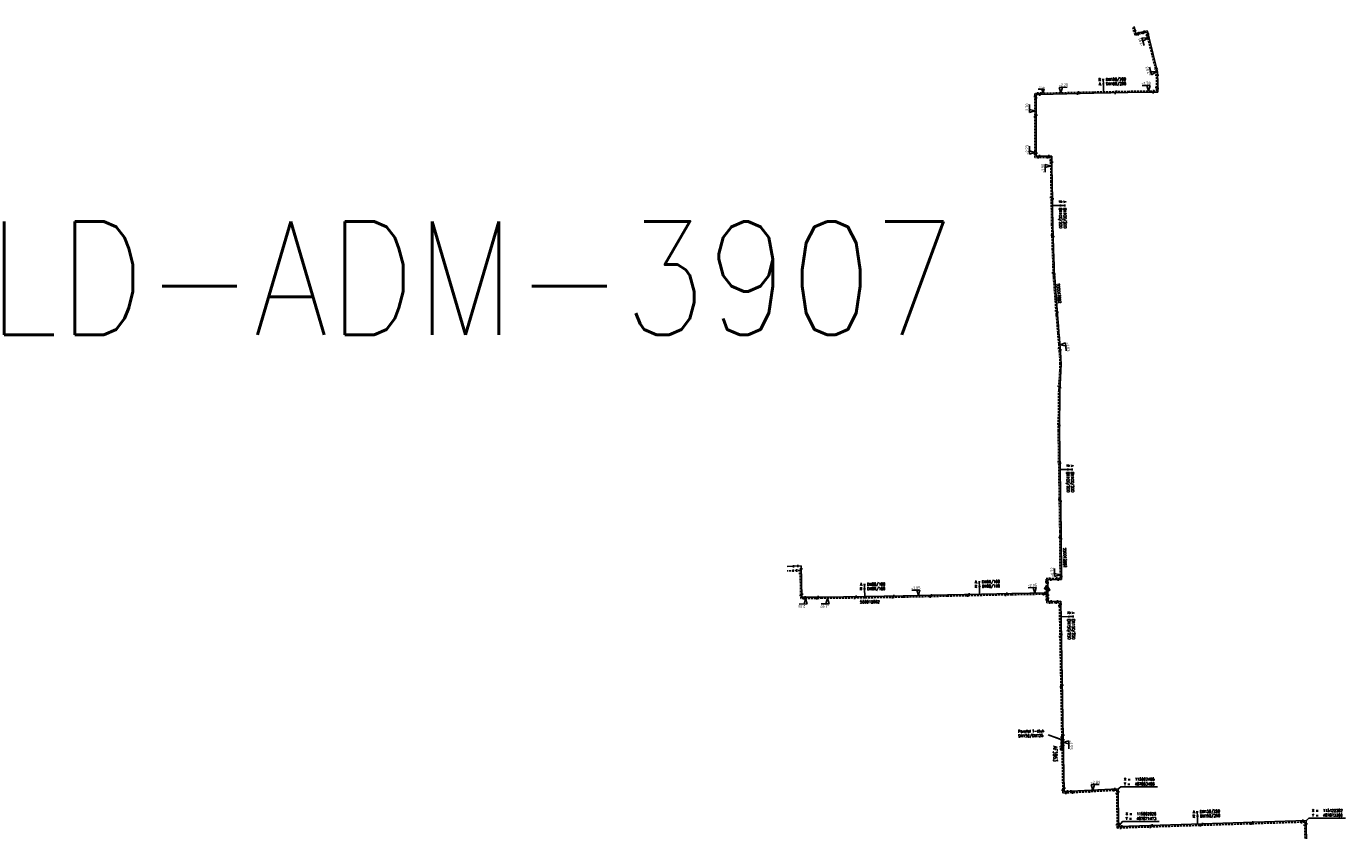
# Model space of a CAD drawing. Header units: millimetres. Extents: x 0 to 118318689, y 0 to 490460760.
# Tile 79 of 117: x 114715856 to 115134977, y 487870429 to 488125749. Entities that reach past the tile are written whole.
import ezdxf
from ezdxf.enums import TextEntityAlignment as Align

# ---------------------------------------------------------------- set-up
doc = ezdxf.new("R2010")
doc.units = ezdxf.units.MM
doc.header["$LTSCALE"] = 200
doc.linetypes.add('HIDDEN2', pattern=[4.7625, 3.175, -1.5875])
doc.layers.get('0').update_dxf_attribs({"color": 8})
for name, color, linetype in [('LD-I-lekdetectiecode', 7, 'Continuous'), ('WT-C-AFSLUITER', 7, 'Continuous'), ('WT-C-mof', 7, 'Continuous'), ('WT-C-VERLOOP', 7, 'Continuous'), ('WT-I-coord', 7, 'Continuous'), ('WT-I-diam', 7, 'Continuous'), ('WT-I-info', 7, 'Continuous'), ('WT-I-NAP', 7, 'Continuous'), ('WT-L-aanvoer', 6, 'Continuous'), ('WT-L-retour', 6, 'HIDDEN2')]:
    doc.layers.add(name, color=color, linetype=linetype)
doc.styles.add('DIN17', font='ROMANS.SHX', dxfattribs={"width": 0.9})
doc.styles.add('ISOCP', font='ISOCP.SHX')

# ---------------------------------------------------------------- blocks, each defined once
blk = doc.blocks.new('LR-mof')
at = {"color": 0, "linetype": 'ByBlock', "lineweight": -2}
blk.add_line((0, -0.75), (0, 0.75), dxfattribs=at)
blk = doc.blocks.new('LR-VERL')
at = {"color": 0, "linetype": 'ByBlock', "lineweight": -2}
blk.add_lwpolyline([(1.08, 0), (-1.08, -1.25), (-1.08, 1.25)], close=True, dxfattribs=at)
blk = doc.blocks.new('rb_topo_xylr')
at = {"color": 0, "linetype": 'Continuous', "style": 'DIN17', "width": 0.9}
for s, p in [('Y =', (0, 1)), ('X =', (0, 4))]:
    blk.add_text(s, height=1.8, dxfattribs=at).set_placement(p)
at = {"color": 0, "style": 'DIN17', "width": 0.9}
for tag, p in [('Y', (7, 1)), ('X', (7, 4))]:
    blk.add_attdef(tag, p, '', height=1.8, dxfattribs=at)
blk = doc.blocks.new('LR-smof')
at = {"color": 0, "linetype": 'ByBlock', "lineweight": -2}
blk.add_lwpolyline([(1, 0.5), (0, 0.5), (0, -0.5), (1, -0.5)], dxfattribs=at)
blk = doc.blocks.new('nap1')
at = {"color": 0, "linetype": 'Continuous'}
for p, q in [((-1, 3.5), (0, 0)), ((-1, 3.5), (4, 3.5)), ((1, 3.5), (0, 0))]:
    blk.add_line(p, q, dxfattribs=at)
at = {"color": 0, "linetype": 'Continuous', "style": 'ISOCP'}
for tag, p in [('*1', (1.7, 5)), ('*2', (4, 1.5))]:
    blk.add_attdef(tag, text='', height=1.8, dxfattribs=at).set_placement(p, align=Align.MIDDLE)
blk = doc.blocks.new('nap2')
at = {"color": 0, "linetype": 'Continuous'}
for p, q in [((1, 3.5), (-4, 3.5)), ((-1, 3.5), (0, 0)), ((1, 3.5), (0, 0))]:
    blk.add_line(p, q, dxfattribs=at)
at = {"color": 0, "linetype": 'Continuous', "style": 'ISOCP'}
for tag, p in [('*2', (-4, 1.5)), ('*1', (-1.5, 5))]:
    blk.add_attdef(tag, text='', height=1.8, dxfattribs=at).set_placement(p, align=Align.MIDDLE)
blk = doc.blocks.new('LR-AFS')
at = {"color": 0, "lineweight": -3, "const_width": 0.7}
blk.add_lwpolyline([(0, -1.5), (0, 1.5)], dxfattribs=at)
at = {"color": 7, "linetype": 'ByBlock', "lineweight": -2, "style": 'DIN17', "width": 0.9}
blk.add_attdef('*1', text='', height=2.5, dxfattribs=at).set_placement((0, 5), align=Align.MIDDLE)
at = {"color": 0, "linetype": 'ByBlock', "lineweight": -2, "style": 'DIN17', "width": 0.3, "flags": 1}
for tag, p in [('*2', (2.5, 1.5)), ('OCODE', (-7.5, -2.5)), ('FABR', (-7.5, -7.5)), ('ST', (-7.5, -5)), ('VCODE', (-2.5, -5)), ('NCODE', (-2.5, -2.5)), ('TYPE', (-2.5, -7.5)), ('OPBOUW', (2.5, -7.5)), ('NIVO', (2.5, -5)), ('BC', (2.5, -2.5)), ('BEDIEN', (7.5, -7.5)), ('IMM', (7.5, -5)), ('RK', (7.5, -2.5)), ('BORDL', (-7.5, -15)), ('VERTR', (-7.5, -10)), ('DEKM', (-7.5, -12.5)), ('PDATUM', (-2.5, -12.5)), ('OPBLEN', (-2.5, -10)), ('BORDX', (-2.5, -15)), ('HULPST', (2.5, -10)), ('BORDY', (2.5, -15)), ('OPM', (2.5, -12.5)), ('VERLSP', (7.5, -10)), ('BORDZ', (7.5, -15)), ('BORD', (7.5, -12.5))]:
    blk.add_attdef(tag, text='', height=1.8, dxfattribs=at).set_placement(p, align=Align.MIDDLE)
blk = doc.blocks.new('LR-hyp')
at = {"color": 7, "linetype": 'ByBlock', "lineweight": -3, "style": 'DIN17', "width": 0.9}
blk.add_attdef('*1', text='', height=1.8, dxfattribs=at).set_placement((0, 0), align=Align.MIDDLE)
at = {"color": 7, "linetype": 'ByBlock', "lineweight": -2, "style": 'DIN17', "width": 0.9, "flags": 1}
blk.add_attdef('*2', text='', height=1.8, dxfattribs=at).set_placement((0, -5), align=Align.MIDDLE)
blk = doc.blocks.new('LR-DIAB2')
at = {"color": 0, "linetype": 'Continuous', "lineweight": -3}
blk.add_line((0, 5), (0, 7.8), dxfattribs=at)
at = {"color": 0, "lineweight": -3}
blk.add_line((0, 0), (0, 5), dxfattribs=at)
for points in [[(0.61, 7.8), (0, 7.8), (-0.61, 7.8)], [(0.61, 5), (0, 5), (-0.61, 5)]]:
    blk.add_lwpolyline(points, dxfattribs=at)
at = {"color": 1, "lineweight": -3, "style": 'DIN17', "width": 0.9}
for tag, p in [('*1', (-1.61, 7.8)), ('*2', (-1.61, 5.02))]:
    blk.add_attdef(tag, text='', height=1.8, dxfattribs=at).set_placement(p, align=Align.MIDDLE_RIGHT)
for tag, p in [('*11', (1.61, 7.8)), ('*12', (1.61, 5))]:
    blk.add_attdef(tag, text='', height=1.8, dxfattribs=at).set_placement(p, align=Align.MIDDLE_LEFT)

msp = doc.modelspace()

# ---------------------------------------------------------------- linework, layer by layer
at = {"layer": 'WT-I-coord', "color": 1}
for points in [[(115062496, 487883488), (115063511, 487884293), (115075223, 487884293)], [(115122203, 487873361), (115123266, 487874360), (115134977, 487874360)], [(115062626, 487871473), (115064041, 487873309), (115075752, 487873309)]]:
    msp.add_lwpolyline(points, dxfattribs=at)
at = {"layer": 'WT-I-info'}
for p in [(115044443, 487899501), (115045023, 487899176)]:
    msp.add_line(p, (115040514, 487900800), dxfattribs=at)
at = {"layer": 'WT-L-aanvoer'}
for p, q in [((115068355, 488123463), (115067758, 488125749)), ((115071897, 488124360), (115068355, 488123463)), ((115072530, 488122008), (115071897, 488124360)), ((115073829, 488116871), (115072530, 488122008)), ((115075253, 488111294), (115073829, 488116871)), ((115075266, 488107221), (115075253, 488111294)), ((115037780, 488104102), (115055004, 488104511)), ((115055004, 488104511), (115065815, 488104732)), ((115065815, 488104732), (115072770, 488104827)), ((115072770, 488104827), (115075269, 488104852)), ((115075269, 488104852), (115075266, 488107221)), ((115037780, 488104102), (115036651, 488104075)), ((115036651, 488104075), (115036652, 488103075)), ((115036686, 488084539), (115036652, 488103075)), ((115041645, 488084577), (115036686, 488084539)), ((115041669, 488081128), (115041645, 488084577)), ((115041747, 488076261), (115041669, 488081128)), ((115041845, 488070238), (115041747, 488076261)), ((115041885, 488067471), (115041845, 488070238)), ((115041969, 488062914), (115041885, 488067471)), ((115042200, 488054762), (115041969, 488062914)), ((115042385, 488049843), (115042200, 488054762)), ((115042433, 488048067), (115042385, 488049843)), ((115042468, 488047207), (115042433, 488048067)), ((115042549, 488046062), (115042468, 488047207)), ((115043092, 488038771), (115042549, 488046062)), ((115043444, 488034130), (115043092, 488038771)), ((115043755, 488030541), (115043444, 488034130)), ((115043897, 488028546), (115043755, 488030541)), ((115044043, 488026857), (115043897, 488028546)), ((115044217, 488024858), (115044043, 488026857)), ((115044418, 488022456), (115044217, 488024858)), ((115044552, 488020387), (115044418, 488022456)), ((115044627, 488018485), (115044552, 488020387)), ((115044552, 488016350), (115044627, 488018485)), ((115044252, 488012014), (115044552, 488016350)), ((115044045, 487997299), (115044214, 488010148)), ((115044214, 488010148), (115044252, 488012014)), ((115044556, 487965344), (115044045, 487997299)), ((115044664, 487950099), (115044556, 487965344)), ((114961980, 487954462), (114957520, 487954299)), ((114962259, 487944503), (114961980, 487954462)), ((115040106, 487950029), (115040107, 487950029)), ((115040328, 487950232), (115040328, 487950233)), ((115040331, 487950032), (115044664, 487950099)), ((115040381, 487947315), (115040331, 487950032)), ((115008505, 487945247), (114994405, 487944911)), ((115019346, 487945489), (115008505, 487945247)), ((115028928, 487945687), (115019346, 487945489)), ((115040408, 487945873), (115028928, 487945687)), ((115040408, 487945873), (115040381, 487947315)), ((115040457, 487943196), (115040408, 487945873)), ((114968719, 487944555), (114962259, 487944503)), ((114982187, 487944700), (114968719, 487944555)), ((114994405, 487944911), (114982187, 487944700)), ((115044464, 487943273), (115040457, 487943196)), ((115045144, 487905957), (115044464, 487943273)), ((115045586, 487882792), (115045144, 487905957)), ((115045261, 487899853), (115045036, 487899849)), ((115045036, 487899849), (115045080, 487897513)), ((115045080, 487897513), (115045108, 487896082)), ((115062718, 487883726), (115045586, 487882792)), ((115062849, 487871706), (115062718, 487883726)), ((115122423, 487873593), (115062849, 487871706)), ((115122587, 487865034), (115122423, 487873593))]:
    msp.add_line(p, q, dxfattribs=at)
at = {"layer": 'WT-L-retour', "lineweight": -3}
for p, q in [((115068069, 488122977), (115067371, 488125648)), ((115071613, 488123876), (115068069, 488122977)), ((115072143, 488121907), (115071613, 488123876)), ((115073441, 488116772), (115072143, 488121907)), ((115074853, 488111243), (115073441, 488116772)), ((115074866, 488107221), (115074853, 488111243)), ((115038086, 488104510), (115036250, 488104466)), ((115036250, 488104466), (115036252, 488103466)), ((115038086, 488104510), (115054996, 488104911)), ((115054996, 488104911), (115065809, 488105132)), ((115065809, 488105132), (115072765, 488105227)), ((115072765, 488105227), (115074869, 488105248)), ((115074869, 488105248), (115074866, 488107221)), ((115036287, 488084136), (115036252, 488103466)), ((115041248, 488084174), (115036287, 488084136)), ((115041269, 488081123), (115041248, 488084174)), ((115041347, 488076255), (115041269, 488081123)), ((115041445, 488070232), (115041347, 488076255)), ((115041486, 488067464), (115041445, 488070232)), ((115041570, 488062905), (115041486, 488067464)), ((115041800, 488054749), (115041570, 488062905)), ((115041985, 488049831), (115041800, 488054749)), ((115042033, 488048053), (115041985, 488049831)), ((115042068, 488047185), (115042033, 488048053)), ((115042150, 488046033), (115042068, 488047185)), ((115042693, 488038741), (115042150, 488046033)), ((115043045, 488034097), (115042693, 488038741)), ((115043356, 488030510), (115043045, 488034097)), ((115043498, 488028514), (115043356, 488030510)), ((115043645, 488026823), (115043498, 488028514)), ((115043818, 488024824), (115043645, 488026823)), ((115044019, 488022427), (115043818, 488024824)), ((115044152, 488020366), (115044019, 488022427)), ((115044227, 488018484), (115044152, 488020366)), ((115044152, 488016371), (115044227, 488018484)), ((115043852, 488012032), (115044152, 488016371)), ((115043645, 487997299), (115043814, 488010154)), ((115043814, 488010154), (115043852, 488012032)), ((115044156, 487965340), (115043645, 487997299)), ((115044261, 487950493), (115044156, 487965340)), ((114961642, 487953040), (114957567, 487952891)), ((114961889, 487944120), (114961642, 487953040)), ((115039874, 487950425), (115044261, 487950493)), ((115039924, 487947743), (115039874, 487950425)), ((115028935, 487945307), (115019354, 487945109)), ((115039965, 487945486), (115028935, 487945307)), ((115039965, 487945486), (115039924, 487947743)), ((115040016, 487942738), (115039965, 487945486)), ((114968722, 487944175), (114961889, 487944120)), ((114982192, 487944320), (114968722, 487944175)), ((114994413, 487944531), (114982192, 487944320)), ((115008514, 487944867), (114994413, 487944531)), ((115019354, 487945109), (115008514, 487944867)), ((115044022, 487942815), (115040016, 487942738)), ((115044695, 487905948), (115044022, 487942815)), ((115045145, 487882317), (115044695, 487905948)), ((115044819, 487899420), (115044607, 487899416)), ((115044607, 487899416), (115044653, 487897000)), ((115044653, 487897000), (115044670, 487896074)), ((115062273, 487883251), (115045145, 487882317)), ((115062404, 487871241), (115062273, 487883251)), ((115121982, 487873129), (115062404, 487871241)), ((115122137, 487865025), (115121982, 487873129))]:
    msp.add_line(p, q, dxfattribs=at)

# ---------------------------------------------------------------- block references
at = {"layer": 'LD-I-lekdetectiecode', "linetype": 'Continuous'}
ref = msp.add_blockref('LR-hyp', (114849589, 488045850), dxfattribs=dict(at, xscale=20000, yscale=20000, zscale=20000))
ref.add_attrib('*1', 'LD-ADM-3907', dxfattribs={"layer": '0', "color": 0, "linetype": 'ByBlock', "lineweight": -3, "height": 36000, "style": 'DIN17', "width": 0.9}).set_placement((114849589, 488045850), align=Align.MIDDLE)
at = {"layer": 'WT-C-AFSLUITER', "linetype": 'Continuous'}
ref = msp.add_blockref('LR-AFS', (115045080, 487897513), dxfattribs=dict(at, xscale=500, yscale=500, zscale=500, rotation=271.0925))
ref.add_attrib('*1', 'AF3963', dxfattribs={"layer": '0', "color": 7, "linetype": 'ByBlock', "lineweight": -2, "height": 1250, "rotation": 271.0925, "style": 'DIN17', "width": 0.65}).set_placement((115042722, 487894772), align=Align.MIDDLE)
at = {"layer": 'WT-C-AFSLUITER', "linetype": 'Continuous', "xscale": 500, "yscale": 500, "zscale": 500, "rotation": 271.0925}
msp.add_blockref('LR-AFS', (115044653, 487897000), dxfattribs=at)
at = {"layer": 'WT-C-mof', "linetype": 'Continuous'}
for name, p, xscale, yscale, zscale, rotation in [('LR-mof', (115067697, 488124399), 500.0000000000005, 500.0000000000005, 500.0000000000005, 284.6402), ('LR-mof', (115068095, 488124461), 500.0000000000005, 500.0000000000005, 500.0000000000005, 284.6402), ('LR-mof', (115069020, 488123219), 499.9999999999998, 499.9999999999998, 499.9999999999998, 14.2217), ('LR-mof', (115069316, 488123706), 499.9999999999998, 499.9999999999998, 499.9999999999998, 14.2217), ('LR-mof', (115070668, 488123636), 499.9999999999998, 499.9999999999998, 499.9999999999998, 14.2217), ('LR-mof', (115070965, 488124124), 499.9999999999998, 499.9999999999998, 499.9999999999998, 14.2217), ('LR-mof', (115071881, 488122881), 500, 500, 500, 285.0575), ('LR-mof', (115072150, 488123422), 500, 500, 500, 285.0575), ('LR-mof', (115074603, 488112222), 499.9999999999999, 499.9999999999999, 499.9999999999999, 284.3306), ('LR-mof', (115074856, 488110239), 499.9999999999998, 499.9999999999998, 499.9999999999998, 270.1748), ('LR-mof', (115075000, 488112284), 499.9999999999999, 499.9999999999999, 499.9999999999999, 284.3306), ('LR-mof', (115075256, 488110314), 499.9999999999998, 499.9999999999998, 499.9999999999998, 270.1748), ('LR-mof', (115037801, 488104103), 500.0000000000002, 500.0000000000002, 500.0000000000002, 1.360799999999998), ('LR-mof', (115038108, 488104510), 500.0000000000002, 500.0000000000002, 500.0000000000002, 1.360799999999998), ('LR-mof', (115049781, 488104387), 500.0000000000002, 500.0000000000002, 500.0000000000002, 1.360799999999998), ('LR-mof', (115050153, 488104796), 500.0000000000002, 500.0000000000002, 500.0000000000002, 1.360799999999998), ('LR-mof', (115061737, 488104649), 500, 500, 500, 1.167399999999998), ('LR-mof', (115062153, 488105057), 500, 500, 500, 1.167399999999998), ('LR-mof', (115073849, 488104838), 500.0000000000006, 500.0000000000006, 500.0000000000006, 0.5660999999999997), ('LR-mof', (115073919, 488105238), 500.0000000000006, 500.0000000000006, 500.0000000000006, 0.5660999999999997), ('LR-mof', (115074867, 488106341), 499.9999999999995, 499.9999999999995, 499.9999999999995, 270.0891), ('LR-mof', (115075268, 488105983), 499.9999999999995, 499.9999999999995, 499.9999999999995, 270.0891), ('LR-mof', (115036263, 488097069), 500, 500, 500, 270.1045), ('LR-mof', (115036662, 488097603), 500, 500, 500, 270.1045), ('LR-mof', (115041410, 488071468), 500.0000000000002, 500.0000000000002, 500.0000000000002, 270.9314), ('LR-mof', (115041851, 488070991), 500.0000000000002, 500.0000000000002, 500.0000000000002, 270.9314), ('LR-mof', (115041674, 488059473), 500.0000000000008, 500.0000000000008, 500.0000000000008, 271.6186999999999), ('LR-mof', (115042080, 488058992), 500.0000000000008, 500.0000000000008, 500.0000000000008, 271.6186999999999), ('LR-mof', (115042055, 488047498), 499.9999999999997, 499.9999999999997, 499.9999999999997, 272.3336), ('LR-mof', (115042482, 488047012), 500.0000000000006, 500.0000000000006, 500.0000000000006, 274.0469000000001), ('LR-mof', (115042940, 488035487), 499.9999999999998, 499.9999999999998, 499.9999999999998, 274.342), ('LR-mof', (115043374, 488035047), 499.9999999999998, 499.9999999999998, 499.9999999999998, 274.342), ('LR-mof', (115043926, 488023544), 500.0000000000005, 500.0000000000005, 500.0000000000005, 274.7910999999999), ('LR-mof', (115044367, 488023069), 500.0000000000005, 500.0000000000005, 500.0000000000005, 274.7910999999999), ('LR-mof', (115043842, 488011530), 499.9999999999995, 499.9999999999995, 499.9999999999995, 88.8513), ('LR-mof', (115044232, 488011050), 499.9999999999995, 499.9999999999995, 499.9999999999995, 88.8513), ('LR-mof', (115043675, 487999545), 500.0000000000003, 500.0000000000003, 500.0000000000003, 89.2469), ('LR-mof', (115044068, 487999056), 500.0000000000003, 500.0000000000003, 500.0000000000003, 89.2469), ('LR-mof', (115043801, 487987536), 499.9999999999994, 499.9999999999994, 499.9999999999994, 270.915), ('LR-mof', (115044209, 487987062), 499.9999999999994, 499.9999999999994, 499.9999999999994, 270.915), ('LR-mof', (115043993, 487975531), 499.9999999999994, 499.9999999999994, 499.9999999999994, 270.915), ('LR-mof', (115044400, 487975065), 499.9999999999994, 499.9999999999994, 499.9999999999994, 270.915), ('LR-mof', (115044169, 487963538), 499.9999999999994, 499.9999999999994, 499.9999999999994, 270.4062), ('LR-mof', (115044564, 487963057), 499.9999999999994, 499.9999999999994, 499.9999999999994, 270.4062), ('LR-mof', (114959537, 487954372), 500.0000000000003, 500.0000000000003, 500.0000000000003, 2.091000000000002), ('LR-mof', (114959500, 487952962), 500.0000000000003, 500.0000000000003, 500.0000000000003, 2.091000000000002), ('LR-mof', (114991422, 487944859), 499.9999999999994, 499.9999999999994, 499.9999999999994, 0.9863000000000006), ('LR-mof', (115003415, 487945126), 500.0000000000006, 500.0000000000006, 500.0000000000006, 1.367599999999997), ('LR-mof', (115014971, 487945007), 500, 500, 500, 1.2772), ('LR-mof', (115015417, 487945394), 500, 500, 500, 1.2772), ('LR-mof', (115026915, 487945265), 500, 500, 500, 1.1824), ('LR-mof', (115027401, 487945655), 500, 500, 500, 1.1824), ('LR-mof', (114966977, 487944161), 499.9999999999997, 499.9999999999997, 499.9999999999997, 0.4626), ('LR-mof', (114967433, 487944545), 499.9999999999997, 499.9999999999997, 499.9999999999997, 0.4626), ('LR-mof', (114978982, 487944286), 500.0000000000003, 500.0000000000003, 500.0000000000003, 0.6182999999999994), ('LR-mof', (114979433, 487944665), 500.0000000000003, 500.0000000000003, 500.0000000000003, 0.6182999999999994), ('LR-mof', (114990988, 487944472), 499.9999999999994, 499.9999999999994, 499.9999999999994, 0.9863000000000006), ('LR-mof', (115002980, 487944735), 500.0000000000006, 500.0000000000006, 500.0000000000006, 1.367599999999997), ('LR-mof', (115044658, 487932637), 499.9999999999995, 499.9999999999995, 499.9999999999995, 271.0448), ('LR-mof', (115044218, 487932087), 499.9999999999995, 499.9999999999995, 499.9999999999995, 271.0448), ('LR-mof', (115044509, 487916106), 499.9999999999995, 499.9999999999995, 499.9999999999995, 271.0448), ('LR-mof', (115044950, 487916626), 499.9999999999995, 499.9999999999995, 499.9999999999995, 271.0448), ('LR-mof', (115044806, 487900101), 500, 500, 500, 271.0925), ('LR-mof', (115045245, 487900695), 500, 500, 500, 271.0925), ('LR-mof', (115045272, 487899269), 500, 500, 500, 271.0925), ('LR-smof', (115044670, 487896074), 500, 500, 500, 91.09250000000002), ('LR-mof', (115044832, 487898723), 500, 500, 500, 271.0925), ('LR-smof', (115045108, 487896082), 500, 500, 500, 91.09250000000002), ('LR-mof', (115047685, 487882906), 500.0000000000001, 500.0000000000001, 500.0000000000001, 3.1195), ('LR-mof', (115048205, 487882484), 500.0000000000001, 500.0000000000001, 500.0000000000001, 3.1195), ('LR-mof', (115053590, 487882778), 500.0000000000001, 500.0000000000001, 500.0000000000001, 3.1195), ('LR-mof', (115054661, 487883287), 500.0000000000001, 500.0000000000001, 500.0000000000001, 3.1195), ('LR-mof', (115072907, 487871574), 500.0000000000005, 500.0000000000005, 500.0000000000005, 1.814400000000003), ('LR-mof', (115073535, 487872044), 500.0000000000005, 500.0000000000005, 500.0000000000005, 1.814400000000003), ('LR-mof', (115088898, 487872079), 500.0000000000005, 500.0000000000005, 500.0000000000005, 1.814400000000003), ('LR-mof', (115089526, 487872551), 500.0000000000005, 500.0000000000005, 500.0000000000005, 1.814400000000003), ('LR-mof', (115104895, 487872587), 500.0000000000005, 500.0000000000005, 500.0000000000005, 1.814400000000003), ('LR-mof', (115105542, 487873058), 500.0000000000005, 500.0000000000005, 500.0000000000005, 1.814400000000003)]:
    msp.add_blockref(name, p, dxfattribs=dict(at, xscale=xscale, yscale=yscale, zscale=zscale, rotation=rotation))
at = {"layer": 'WT-C-mof'}
for p, xscale, yscale, zscale, rotation in [((115037250, 488104490), 500, 500, 500, 1.360822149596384), ((115036252, 488103466), 500, 500, 500, 270.1045242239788), ((115036652, 488103075), 500, 500, 500, 270.1045242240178), ((115036285, 488085136), 500.0000000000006, 500.0000000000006, 500.0000000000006, 90.10452422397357), ((115036684, 488085539), 500.0000000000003, 500.0000000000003, 500.0000000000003, 90.10452422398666), ((115037287, 488084144), 500.0000000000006, 500.0000000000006, 500.0000000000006, 0.4395737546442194), ((115037686, 488084547), 499.9999999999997, 499.9999999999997, 499.9999999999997, 0.439573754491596), ((115040248, 488084166), 500.0000000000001, 500.0000000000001, 500.0000000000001, 180.4395737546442), ((115040645, 488084569), 499.9999999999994, 499.9999999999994, 499.9999999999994, 180.4395737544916), ((115041255, 488083174), 499.9999999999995, 499.9999999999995, 499.9999999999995, 270.3919984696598), ((115041658, 488082690), 499.9999999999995, 499.9999999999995, 499.9999999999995, 270.3919984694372), ((114960974, 487954425), 499.9999999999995, 499.9999999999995, 499.9999999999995, 182.0909516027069), ((114962006, 487953532), 500, 500, 500, 271.5878926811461), ((114960638, 487953003), 499.9999999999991, 499.9999999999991, 499.9999999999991, 182.0909516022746), ((114961670, 487952040), 499.9999999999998, 499.9999999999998, 499.9999999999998, 271.5878926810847), ((115039893, 487949425), 500, 500, 500, 271.0541001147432), ((115040874, 487950441), 500.0000000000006, 500.0000000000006, 500.0000000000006, 0.8838008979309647), ((115041331, 487950048), 500.0000000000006, 500.0000000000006, 500.0000000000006, 0.8838008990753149), ((115043261, 487950478), 500.000000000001, 500.000000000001, 500.000000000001, 180.8838008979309), ((115043664, 487950084), 500.0000000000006, 500.0000000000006, 500.0000000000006, 180.8838008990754), ((115044254, 487951493), 499.9999999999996, 499.9999999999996, 499.9999999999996, 90.4061674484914), ((115044657, 487951099), 500, 500, 500, 90.40616744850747), ((114962231, 487945502), 499.9999999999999, 499.9999999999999, 499.9999999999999, 91.5878926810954), ((115038965, 487945470), 500.0000000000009, 500.0000000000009, 500.0000000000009, 180.9313395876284), ((115039408, 487945857), 500.0000000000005, 500.0000000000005, 500.0000000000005, 180.9313395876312), ((115039952, 487946186), 499.9999999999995, 499.9999999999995, 499.9999999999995, 271.0541001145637), ((115040350, 487949032), 500.0000000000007, 500.0000000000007, 500.0000000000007, 271.0541001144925), ((115040395, 487946573), 499.9999999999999, 499.9999999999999, 499.9999999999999, 271.0541001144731), ((115040421, 487945173), 499.9999999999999, 499.9999999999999, 499.9999999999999, 271.0541001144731), ((114961862, 487945119), 499.9999999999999, 499.9999999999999, 499.9999999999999, 91.5878926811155), ((114962889, 487944128), 499.9999999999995, 499.9999999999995, 499.9999999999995, 0.4626261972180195), ((114963259, 487944511), 500, 500, 500, 0.4626261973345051), ((115039978, 487944786), 499.9999999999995, 499.9999999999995, 499.9999999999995, 271.0541001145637), ((115039997, 487943738), 500, 500, 500, 91.05410011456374), ((115040439, 487944196), 499.9999999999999, 499.9999999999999, 499.9999999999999, 91.05410011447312), ((115041015, 487942757), 500.0000000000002, 500.0000000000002, 500.0000000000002, 1.099431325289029), ((115041457, 487943216), 499.9999999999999, 499.9999999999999, 499.9999999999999, 1.099431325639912), ((115043022, 487942796), 499.9999999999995, 499.9999999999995, 499.9999999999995, 181.099431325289), ((115043464, 487943254), 500.0000000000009, 500.0000000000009, 500.0000000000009, 181.0994313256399), ((115044040, 487941815), 499.9999999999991, 499.9999999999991, 499.9999999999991, 271.0448010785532), ((115044482, 487942273), 499.9999999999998, 499.9999999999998, 499.9999999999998, 271.0448008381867), ((115045127, 487883270), 500.0000000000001, 500.0000000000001, 500.0000000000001, 91.09245075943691), ((115045566, 487883862), 500.0000000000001, 500.0000000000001, 500.0000000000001, 91.09245075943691), ((115046096, 487882369), 500.0000000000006, 500.0000000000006, 500.0000000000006, 3.119515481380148), ((115046632, 487882849), 500, 500, 500, 3.119515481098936), ((115061275, 487883196), 500, 500, 500, 183.1195154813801), ((115061720, 487883671), 500.0000000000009, 500.0000000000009, 500.0000000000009, 183.1195154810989), ((115062729, 487882726), 499.9999999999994, 499.9999999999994, 499.9999999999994, 270.6208181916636), ((115062284, 487882251), 500, 500, 500, 270.6208181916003), ((115121424, 487873561), 500.0000000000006, 500.0000000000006, 500.0000000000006, 181.8144004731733), ((115062393, 487872241), 500, 500, 500, 90.62081819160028), ((115062838, 487872706), 499.9999999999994, 499.9999999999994, 499.9999999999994, 90.62081819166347), ((115063403, 487871273), 499.9999999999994, 499.9999999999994, 499.9999999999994, 1.814400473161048), ((115063848, 487871737), 500, 500, 500, 1.814400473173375), ((115120983, 487873097), 499.9999999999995, 499.9999999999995, 499.9999999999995, 181.814400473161), ((115122001, 487872129), 500.0000000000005, 500.0000000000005, 500.0000000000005, 271.0977701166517), ((115122442, 487872593), 500, 500, 500, 271.0977701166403)]:
    msp.add_blockref('LR-mof', p, dxfattribs=dict(at, xscale=xscale, yscale=yscale, zscale=zscale, rotation=rotation))
at = {"layer": 'WT-C-VERLOOP', "linetype": 'Continuous', "xscale": 500, "yscale": 500, "zscale": 500, "rotation": 91.05410000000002}
for p in [(115039924, 487947743), (115040381, 487947315)]:
    msp.add_blockref('LR-VERL', p, dxfattribs=at)
at = {"layer": 'WT-I-coord', "linetype": 'Continuous'}
ref = msp.add_blockref('rb_topo_xylr', (115064511, 487884293), dxfattribs=dict(at, xscale=500, yscale=500, zscale=500))
ref.add_attrib('X', '115062495', (115068011, 487886293), dxfattribs={"layer": '0', "color": 1, "height": 900, "style": 'DIN17', "width": 0.9})
ref.add_attrib('Y', '487883488', (115068011, 487884793), dxfattribs={"layer": '0', "color": 1, "height": 900, "style": 'DIN17', "width": 0.9})
ref = msp.add_blockref('rb_topo_xylr', (115065041, 487873309), dxfattribs=dict(at, xscale=500, yscale=500, zscale=500))
ref.add_attrib('X', '115062626', (115068541, 487875309), dxfattribs={"layer": '0', "color": 1, "height": 900, "style": 'DIN17', "width": 0.9})
ref.add_attrib('Y', '487871473', (115068541, 487873809), dxfattribs={"layer": '0', "color": 1, "height": 900, "style": 'DIN17', "width": 0.9})
ref = msp.add_blockref('rb_topo_xylr', (115124266, 487874360), dxfattribs=dict(at, xscale=500, yscale=500, zscale=500))
ref.add_attrib('X', '115122202', (115127766, 487876360), dxfattribs={"layer": '0', "color": 1, "height": 900, "style": 'DIN17', "width": 0.9})
ref.add_attrib('Y', '487873360', (115127766, 487874860), dxfattribs={"layer": '0', "color": 1, "height": 900, "style": 'DIN17', "width": 0.9})
at = {"layer": 'WT-I-diam', "linetype": 'Continuous'}
for p, xscale, yscale, zscale, rotation, values in [((115058059, 488104974), 499.9999999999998, 499.9999999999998, 499.9999999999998, 1.167388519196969, {'*1': 'R', '*11': 'DN100/200', '*2': 'A', '*12': 'DN100/200'}), ((115041865, 488068854), 499.9999999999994, 499.9999999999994, 499.9999999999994, 270.8447533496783, {'*1': 'A', '*11': 'DN100/200', '*2': 'R', '*12': 'DN100/200'}), ((115044241, 487985038), 500, 500, 500, 270.9149933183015, {'*1': 'A', '*11': 'DN100/200', '*2': 'R', '*12': 'DN100/200'}), ((115018694, 487945474), 500, 500, 500, 1.277159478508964, {'*1': 'A', '*11': 'DN80/160', '*2': 'R', '*12': 'DN80/160'}), ((114982187, 487944700), 499.9999999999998, 499.9999999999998, 499.9999999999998, 0.61834520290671, {'*1': 'A', '*11': 'DN80/160', '*2': 'R', '*12': 'DN80/160'}), ((115044554, 487938315), 499.9999999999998, 499.9999999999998, 499.9999999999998, 271.0448008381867, {'*1': 'A', '*11': 'DN150/250', '*2': 'R', '*12': 'DN150/250'}), ((115087972, 487872501), 500, 500, 500, 1.81440047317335, {'*1': 'A', '*11': 'DN150/250', '*2': 'R', '*12': 'DN150/250'})]:
    msp.add_blockref('LR-DIAB2', p, dxfattribs=dict(at, xscale=xscale, yscale=yscale, zscale=zscale, rotation=rotation)).add_auto_attribs(values)
at = {"layer": 'WT-I-info', "linetype": 'Continuous'}
for p, xscale, yscale, zscale, rotation in [((115043917, 488040969), 500.0000000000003, 500.0000000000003, 500.0000000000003, 274.2586835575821), ((115045814, 487957072), 500.0000000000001, 500.0000000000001, 500.0000000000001, 270.9149933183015), ((114983812, 487943041), 500.0000000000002, 500.0000000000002, 500.0000000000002, 0.618345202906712)]:
    msp.add_blockref('LR-hyp', p, dxfattribs=dict(at, xscale=xscale, yscale=yscale, zscale=zscale, rotation=rotation)).add_auto_attribs({'*1': '550012882'})
at = {"layer": 'WT-I-NAP', "linetype": 'Continuous'}
ref = msp.add_blockref('nap2', (115072106, 488122046), dxfattribs=dict(at, xscale=499.9999999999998, yscale=499.9999999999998, zscale=499.9999999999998, rotation=105.0574748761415))
ref.add_attrib('*1', '-1.91', dxfattribs={"layer": '0', "color": 1, "linetype": 'Continuous', "height": 900, "rotation": 105.05747, "style": 'ISOCP'}).set_placement((115069886, 488120672), align=Align.MIDDLE)
ref = msp.add_blockref('nap1', (115074843, 488111285), dxfattribs=dict(at, xscale=500.0000000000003, yscale=500.0000000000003, zscale=500.0000000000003, rotation=104.3306242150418))
ref.add_attrib('*1', '-2.03', dxfattribs={"layer": '0', "color": 1, "linetype": 'Continuous', "height": 900, "rotation": 104.33062, "style": 'ISOCP'}).set_placement((115072210, 488111490), align=Align.MIDDLE)
ref = msp.add_blockref('nap2', (115038851, 488104528), dxfattribs=dict(at, xscale=374.999999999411, yscale=374.999999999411, zscale=374.999999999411, rotation=1.360822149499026))
ref.add_attrib('*1', '-2.54', dxfattribs={"layer": '0', "color": 1, "linetype": 'Continuous', "height": 675, "rotation": 1.36082, "style": 'ISOCP'}).set_placement((115038244, 488106389), align=Align.MIDDLE)
ref = msp.add_blockref('nap1', (115044536, 488104663), dxfattribs=dict(at, xscale=499.9999999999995, yscale=499.9999999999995, zscale=499.9999999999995, rotation=1.360822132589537))
ref.add_attrib('*1', '-2.20', dxfattribs={"layer": '0', "color": 1, "linetype": 'Continuous', "height": 900, "rotation": 1.36082, "style": 'ISOCP'}).set_placement((115045327, 488107182), align=Align.MIDDLE)
ref = msp.add_blockref('nap2', (115072392, 488105222), dxfattribs=dict(at, xscale=499.9999999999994, yscale=499.9999999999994, zscale=499.9999999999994, rotation=0.785458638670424))
ref.add_attrib('*1', '-1.78', dxfattribs={"layer": '0', "color": 1, "linetype": 'Continuous', "height": 900, "rotation": 0.78546, "style": 'ISOCP'}).set_placement((115071608, 488107711), align=Align.MIDDLE)
ref = msp.add_blockref('nap1', (115036260, 488098919), dxfattribs=dict(at, xscale=500.0000000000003, yscale=500.0000000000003, zscale=500.0000000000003, rotation=90.10452422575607))
ref.add_attrib('*1', '-2.70', dxfattribs={"layer": '0', "color": 1, "linetype": 'Continuous', "height": 900, "rotation": 90.10452, "style": 'ISOCP'}).set_placement((115033758, 488099765), align=Align.MIDDLE)
ref = msp.add_blockref('nap1', (115036284, 488085712), dxfattribs=dict(at, xscale=499.9999999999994, yscale=499.9999999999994, zscale=499.9999999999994, rotation=90.10452422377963))
ref.add_attrib('*1', '-2.73', dxfattribs={"layer": '0', "color": 1, "linetype": 'Continuous', "height": 900, "rotation": 90.10452, "style": 'ISOCP'}).set_placement((115033783, 488086558), align=Align.MIDDLE)
ref = msp.add_blockref('nap2', (115041267, 488081464), dxfattribs=dict(at, xscale=499.9999999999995, yscale=499.9999999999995, zscale=499.9999999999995, rotation=90.3919984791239))
ref.add_attrib('*1', '-1.90', dxfattribs={"layer": '0', "color": 1, "linetype": 'Continuous', "height": 900, "rotation": 90.392, "style": 'ISOCP'}).set_placement((115038772, 488080697), align=Align.MIDDLE)
ref = msp.add_blockref('nap1', (115044236, 488024633), dxfattribs=dict(at, xscale=500, yscale=500, zscale=500, rotation=274.9625520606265))
ref.add_attrib('*1', '-1.83', dxfattribs={"layer": '0', "color": 1, "linetype": 'Continuous', "height": 900, "rotation": 274.96255, "style": 'ISOCP'}).set_placement((115046800, 488024002), align=Align.MIDDLE)
ref = msp.add_blockref('nap1', (115044253, 487951614), dxfattribs=dict(at, xscale=500.0000000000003, yscale=500.0000000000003, zscale=500.0000000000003, rotation=90.40616744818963))
ref.add_attrib('*1', '-0.72', dxfattribs={"layer": '0', "color": 1, "linetype": 'Continuous', "height": 900, "rotation": 90.40617, "style": 'ISOCP'}).set_placement((115041747, 487952446), align=Align.MIDDLE)
ref = msp.add_blockref('nap2', (114999243, 487945026), dxfattribs=dict(at, xscale=499.9999999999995, yscale=499.9999999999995, zscale=499.9999999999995, rotation=1.367586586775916))
ref.add_attrib('*1', '-1.85', dxfattribs={"layer": '0', "color": 1, "linetype": 'Continuous', "height": 900, "rotation": 1.36759, "style": 'ISOCP'}).set_placement((114998434, 487947507), align=Align.MIDDLE)
ref = msp.add_blockref('nap2', (115036204, 487945828), dxfattribs=dict(at, xscale=500.0000000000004, yscale=500.0000000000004, zscale=500.0000000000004, rotation=0.9313395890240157))
ref.add_attrib('*1', '-2.05', dxfattribs={"layer": '0', "color": 1, "linetype": 'Continuous', "height": 900, "rotation": 0.93134, "style": 'ISOCP'}).set_placement((115035413, 487948315), align=Align.MIDDLE)
ref = msp.add_blockref('nap1', (114963399, 487944132), dxfattribs=dict(at, xscale=500, yscale=500, zscale=500, rotation=180.462626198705))
ref.add_attrib('*1', '-2.18', dxfattribs={"layer": '0', "color": 1, "linetype": 'Continuous', "height": 900, "rotation": 180.46263, "style": 'ISOCP'}).set_placement((114962569, 487941625), align=Align.MIDDLE)
ref = msp.add_blockref('nap1', (114970339, 487944192), dxfattribs=dict(at, xscale=500, yscale=500, zscale=500, rotation=180.6183452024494))
ref.add_attrib('*1', '-1.97', dxfattribs={"layer": '0', "color": 1, "linetype": 'Continuous', "height": 900, "rotation": 180.61835, "style": 'ISOCP'}).set_placement((114969516, 487941683), align=Align.MIDDLE)
ref = msp.add_blockref('nap1', (115045289, 487898392), dxfattribs=dict(at, xscale=499.9999999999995, yscale=499.9999999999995, zscale=499.9999999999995, rotation=271.0924507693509))
ref.add_attrib('*1', '-1.55', dxfattribs={"layer": '0', "color": 1, "linetype": 'Continuous', "height": 900, "rotation": 271.09245, "style": 'ISOCP'}).set_placement((115047804, 487897590), align=Align.MIDDLE)
ref = msp.add_blockref('nap1', (115054661, 487883287), dxfattribs=dict(at, xscale=500, yscale=500, zscale=500))
ref.add_attrib('*1', '-2.89', dxfattribs={"layer": '0', "color": 1, "linetype": 'Continuous', "height": 900, "style": 'ISOCP'}).set_placement((115055512, 487885787), align=Align.MIDDLE)

# ---------------------------------------------------------------- texts
at = {"layer": 'WT-I-info', "style": 'DIN17', "width": 0.9}
for s, p in [('Parallel T-stuk', (115030951, 487901487)), ('DN150/DN125', (115030978, 487900030))]:
    msp.add_text(s, height=900, rotation=1.0541, dxfattribs=at).set_placement(p)

doc.saveas('drawing.dxf')
